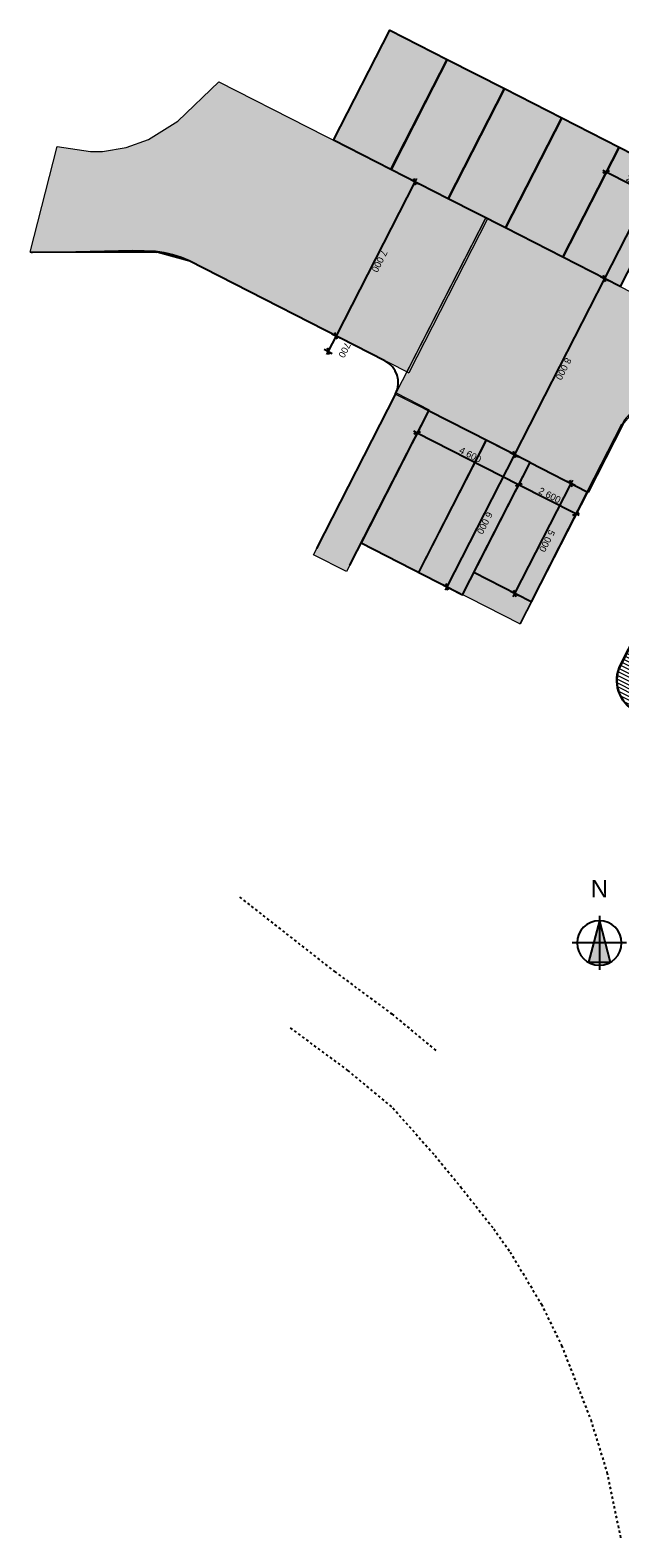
# Model space of a CAD drawing. Header units: millimetres. Extents: x 91549 to 157794, y 81579 to 142563.
# Tile 1 of 112: x 91549 to 115373, y 81579 to 142563. Entities that reach past the tile are written whole.
import ezdxf
from ezdxf.enums import TextEntityAlignment as Align

# ---------------------------------------------------------------- set-up
doc = ezdxf.new("R2010")
doc.units = ezdxf.units.MM
doc.header["$LTSCALE"] = 0.5
doc.header["$MEASUREMENT"] = 0
doc.linetypes.add('PLINE', pattern=[0])
doc.linetypes.add('Stipling', pattern=[400, 200, -200])
for name, color, linetype in [('25-- Dekker(Nye konstruksjoner)', 7, 'Continuous'), ('71-- Bearbeidet terreng(Nye konstruksjoner)', 7, 'Continuous'), ('761- Veger (kjøreveger_ sykkel- og gangveier mv) (Skravur)(Nye konstruksjoner)', 7, 'Continuous'), ('842-M___1_100 Målsetting bygning(Nye konstruksjoner)', 7, 'Continuous'), ('862- M___Nettoareal(Nye konstruksjoner)', 7, 'Continuous'), ('862- M___Nettoareal(Polylinje)(Nye konstruksjoner)', 7, 'Continuous'), ('862- M___Nettoareal(Tekst)(Nye konstruksjoner)', 7, 'Continuous'), ('878- Annen overflate_visuell informasjon(Nye konstruksjoner)', 7, 'Continuous')]:
    doc.layers.add(name, color=color, linetype=linetype)
doc.layers.add('255- Gulvoverflate(Nye konstruksjoner)', color=7, linetype='Continuous', lineweight=0)
doc.layers.add('256- Faste himlinger og overflatebehandling(Nye konstruksjoner)', color=7, linetype='Continuous', lineweight=0)
doc.styles.add('GENERATED_STYLE_1', font='arial.ttf')
doc.dimstyles.new('GENERATED_STYLE__1', dxfattribs={"dimtxt": 270.000005, "dimasz": 190, "dimexe": 0.18, "dimexo": 0.0625, "dimgap": 0, "dimtad": 1, "dimdec": 0, "dimzin": 0, "dimdsep": 46, "dimtxsty": 'GENERATED_STYLE_1', "dimblk": 'ARROWHEAD_6', "dimblk1": 'ARROWHEAD_6', "dimblk2": 'ARROWHEAD_6', "dimcen": 0.09, "dimse1": 1, "dimse2": 1, "dimclrd": 256, "dimclre": 256, "dimclrt": 256, "dimadec": 1, "dimazin": 0, "dimtfac": 1, "dimtdec": 4, "dimtmove": 0, "dimatfit": 3, "dimfxl": 1, "dimtolj": 1, "dimtzin": 0, "dimarcsym": 0})

# ---------------------------------------------------------------- blocks, each defined once
blk = doc.blocks.new('Terrasse__29_1', base_point=(120252, 117328))
at = {"layer": '862- M___Nettoareal(Polylinje)(Nye konstruksjoner)', "linetype": 'PLINE', "flags": 128}
blk.add_lwpolyline([(115345, 116758, 0.343928), (115848, 115113), (119758, 113101, 0.414213), (121639, 113710), (124187, 118699), (126049, 122344), (124446, 123163), (123167, 120668, -0.391564), (121339, 120154), (119199, 121247, 0.414214), (117317, 120638)], format="xyb", close=True, dxfattribs=at)
at = {"layer": '862- M___Nettoareal(Tekst)(Nye konstruksjoner)', "insert": (120424, 117831), "char_height": 150, "attachment_point": 1, "rotation": 242.94362, "style": 'GENERATED_STYLE_1'}
blk.add_mtext('\\A1;{\\pql;\\pt0,24100;\\fArial|b0|i0|c0|p0;\\W1.000000;68,0\\fArial|b0|i0|c0|p0;\\W1.000000;\\A1{\\H.66x;\\S^  ;}\\fArial|b0|i0|c0|p0;\\W1.000000; m\\fArial|b0|i0|c0|p0;\\W1.000000;\\A1{\\H.66x;\\S2^  ;}}', dxfattribs=at)
at = {"layer": '862- M___Nettoareal(Tekst)(Nye konstruksjoner)', "style": 'GENERATED_STYLE_1'}
for tag, height, p in [('DUMMY_862', 150, (120456, 117814)), ('ROOM_NAME', 200, (120736, 117626)), ('DUMMY_861', 200, (120258, 116735))]:
    blk.add_attdef(tag, text='', height=height, rotation=242.94362, dxfattribs=at).set_placement(p, align=Align.TOP_LEFT)
blk = doc.blocks.new('Nordsymbol[98]_1', base_point=(114546, 105642))
at = {"layer": '878- Annen overflate_visuell informasjon(Nye konstruksjoner)', "linetype": 'Continuous'}
blk.add_hatch(color=256, dxfattribs=at).paths.add_polyline_path([(114546, 106542), (114105, 104858), (114987, 104858)])
at = {"layer": '878- Annen overflate_visuell informasjon(Nye konstruksjoner)', "linetype": 'PLINE'}
for p, q in [((114546, 106737), (114546, 104548)), ((114546, 106542), (114105, 104858)), ((114546, 106542), (114987, 104858)), ((115641, 105642), (113452, 105642)), ((114105, 104858), (114987, 104858))]:
    blk.add_line(p, q, dxfattribs=at)
at = {"layer": '878- Annen overflate_visuell informasjon(Nye konstruksjoner)', "linetype": 'PLINE', "flags": 128}
blk.add_lwpolyline([(115446, 105642, 1), (113646, 105642, 1)], format="xyb", close=True, dxfattribs=at)
at = {"layer": '878- Annen overflate_visuell informasjon(Nye konstruksjoner)', "linetype": 'PLINE', "style": 'GENERATED_STYLE_1'}
blk.add_attdef('txt', text='', height=700, dxfattribs=at).set_placement((114546, 107282), align=Align.BOTTOM_CENTER)
blk = doc.blocks.new('*D229', base_point=(-1071196, -15782375))
at = {"layer": '842-M___1_100 Målsetting bygning(Nye konstruksjoner)', "linetype": 'PLINE'}
for p, q in [((117028, 136971), (114754, 132518)), ((116861, 137056), (117195, 136886)), ((117072, 136836), (116985, 137105)), ((117097, 137104), (117028, 136971)), ((114587, 132603), (114921, 132433)), ((114798, 132384), (114710, 132653))]:
    blk.add_line(p, q, dxfattribs=at)
at = {"layer": '842-M___1_100 Målsetting bygning(Nye konstruksjoner)', "insert": (116150, 135132), "char_height": 270, "attachment_point": 7, "rotation": 242.94362, "style": 'GENERATED_STYLE_1'}
blk.add_mtext('\\A1;{\\pql;\\fArial|b0|i0|c0|p0;\\W1.000000;5\xa0000}', dxfattribs=at)
blk = doc.blocks.new('ARROWHEAD_6')
at = {"linetype": 'Continuous'}
for p, q in [((0, 0), (-1, 0)), ((-0.5, -0.5), (0.5, 0.5))]:
    blk.add_line(p, q, dxfattribs=at)
blk = doc.blocks.new('*D231', base_point=(-1071196, -15782375))
at = {"layer": '842-M___1_100 Målsetting bygning(Nye konstruksjoner)', "linetype": 'PLINE'}
for p, q in [((117028, 136971), (114754, 132518)), ((114754, 132518), (111115, 125394)), ((114587, 132603), (114921, 132433)), ((114798, 132384), (114710, 132653)), ((110948, 125479), (111282, 125308)), ((111159, 125259), (111071, 125528))]:
    blk.add_line(p, q, dxfattribs=at)
at = {"layer": '842-M___1_100 Målsetting bygning(Nye konstruksjoner)', "insert": (113193, 129344), "char_height": 270, "attachment_point": 7, "rotation": 242.94362, "style": 'GENERATED_STYLE_1'}
blk.add_mtext('\\A1;{\\pql;\\fArial|b0|i0|c0|p0;\\W1.000000;8\xa0000}', dxfattribs=at)
blk = doc.blocks.new('*D232', base_point=(-1071196, -15782375))
at = {"layer": '842-M___1_100 Målsetting bygning(Nye konstruksjoner)', "linetype": 'PLINE'}
for p, q in [((114754, 132518), (111115, 125394)), ((111115, 125394), (108386, 120050)), ((110948, 125479), (111282, 125308)), ((111159, 125259), (111071, 125528)), ((108342, 120185), (108429, 119916)), ((108219, 120136), (108553, 119965)), ((108386, 120050), (108318, 119917))]:
    blk.add_line(p, q, dxfattribs=at)
at = {"layer": '842-M___1_100 Målsetting bygning(Nye konstruksjoner)', "insert": (110009, 123110), "char_height": 270, "attachment_point": 7, "rotation": 242.94362, "style": 'GENERATED_STYLE_1'}
blk.add_mtext('\\A1;{\\pql;\\fArial|b0|i0|c0|p0;\\W1.000000;6\xa0000}', dxfattribs=at)
blk = doc.blocks.new('*D233', base_point=(-1071196, -15782375))
at = {"layer": '842-M___1_100 Målsetting bygning(Nye konstruksjoner)', "linetype": 'PLINE'}
for p, q in [((117142, 135640), (114826, 136822)), ((117007, 135596), (117276, 135683)), ((117227, 135807), (117056, 135473)), ((119457, 134457), (117142, 135640)), ((119323, 134414), (119592, 134501)), ((119542, 134624), (119372, 134290)), ((119591, 134389), (119457, 134457))]:
    blk.add_line(p, q, dxfattribs=at)
at = {"layer": '842-M___1_100 Målsetting bygning(Nye konstruksjoner)', "insert": (117911, 135307), "char_height": 270, "attachment_point": 7, "rotation": 332.94362, "style": 'GENERATED_STYLE_1'}
blk.add_mtext('\\A1;{\\pql;\\fArial|b0|i0|c0|p0;\\W1.000000;2\xa0600}', dxfattribs=at)
blk = doc.blocks.new('*D234', base_point=(-1071196, -15782375))
at = {"layer": '842-M___1_100 Målsetting bygning(Nye konstruksjoner)', "linetype": 'PLINE'}
for p, q in [((114961, 136866), (114692, 136779)), ((114826, 136822), (114693, 136891)), ((114912, 136989), (114741, 136655)), ((117142, 135640), (114826, 136822)), ((117007, 135596), (117276, 135683))]:
    blk.add_line(p, q, dxfattribs=at)
at = {"layer": '842-M___1_100 Målsetting bygning(Nye konstruksjoner)', "insert": (115596, 136490), "char_height": 270, "attachment_point": 7, "rotation": 332.94362, "style": 'GENERATED_STYLE_1'}
blk.add_mtext('\\A1;{\\pql;\\fArial|b0|i0|c0|p0;\\W1.000000;2\xa0600}', dxfattribs=at)
blk = doc.blocks.new('*D242', base_point=(-1071196, -15782375))
at = {"layer": '842-M___1_100 Målsetting bygning(Nye konstruksjoner)', "linetype": 'PLINE'}
for p, q in [((107092, 136431), (103908, 130198)), ((106925, 136517), (107259, 136346)), ((107136, 136297), (107049, 136566)), ((107160, 136565), (107092, 136431)), ((103952, 130063), (103865, 130332))]:
    blk.add_line(p, q, dxfattribs=at)
at = {"layer": '842-M___1_100 Målsetting bygning(Nye konstruksjoner)', "insert": (105759, 133703), "char_height": 270, "attachment_point": 7, "rotation": 242.94362, "style": 'GENERATED_STYLE_1'}
blk.add_mtext('\\A1;{\\pql;\\fArial|b0|i0|c0|p0;\\W1.000000;7\xa0000}', dxfattribs=at)
blk = doc.blocks.new('*D243', base_point=(-1071196, -15782375))
at = {"layer": '842-M___1_100 Målsetting bygning(Nye konstruksjoner)', "linetype": 'PLINE'}
for p, q in [((107092, 136431), (103908, 130198)), ((103908, 130198), (103590, 129574)), ((103741, 130283), (104075, 130112)), ((103952, 130063), (103865, 130332)), ((103423, 129659), (103757, 129489)), ((103590, 129574), (103521, 129441)), ((103546, 129709), (103633, 129440))]:
    blk.add_line(p, q, dxfattribs=at)
at = {"layer": '842-M___1_100 Målsetting bygning(Nye konstruksjoner)', "insert": (104274, 129964), "char_height": 270, "attachment_point": 7, "rotation": 242.94362, "style": 'GENERATED_STYLE_1'}
blk.add_mtext('\\A1;{\\pql;\\fArial|b0|i0|c0|p0;\\W1.000000;700}', dxfattribs=at)
blk = doc.blocks.new('*D244', base_point=(-1071196, -15782375))
at = {"layer": '842-M___1_100 Målsetting bygning(Nye konstruksjoner)', "linetype": 'PLINE'}
for p, q in [((111152, 124132), (111421, 124219)), ((111372, 124343), (111201, 124009)), ((113602, 122993), (111286, 124176)), ((113467, 122950), (113736, 123037)), ((113687, 123160), (113517, 122826)), ((113735, 122925), (113602, 122993))]:
    blk.add_line(p, q, dxfattribs=at)
at = {"layer": '842-M___1_100 Målsetting bygning(Nye konstruksjoner)', "insert": (112056, 123843), "char_height": 270, "attachment_point": 7, "rotation": 332.94362, "style": 'GENERATED_STYLE_1'}
blk.add_mtext('\\A1;{\\pql;\\fArial|b0|i0|c0|p0;\\W1.000000;2\xa0600}', dxfattribs=at)
blk = doc.blocks.new('*D245', base_point=(-1071196, -15782375))
at = {"layer": '842-M___1_100 Målsetting bygning(Nye konstruksjoner)', "linetype": 'PLINE'}
for p, q in [((107324, 126312), (107055, 126225)), ((107190, 126268), (107056, 126336)), ((107275, 126435), (107105, 126101)), ((111286, 124176), (107190, 126268)), ((111152, 124132), (111421, 124219)), ((111372, 124343), (111201, 124009)), ((113602, 122993), (111286, 124176))]:
    blk.add_line(p, q, dxfattribs=at)
at = {"layer": '842-M___1_100 Målsetting bygning(Nye konstruksjoner)', "insert": (108850, 125481), "char_height": 270, "attachment_point": 7, "rotation": 332.94362, "style": 'GENERATED_STYLE_1'}
blk.add_mtext('\\A1;{\\pql;\\fArial|b0|i0|c0|p0;\\W1.000000;4\xa0600}', dxfattribs=at)
blk = doc.blocks.new('*D246', base_point=(-1071196, -15782375))
at = {"layer": '842-M___1_100 Målsetting bygning(Nye konstruksjoner)', "linetype": 'PLINE'}
for p, q in [((111128, 119773), (113402, 124225)), ((113569, 124140), (113235, 124311)), ((113446, 124091), (113358, 124360)), ((113402, 124225), (113470, 124359)), ((111295, 119687), (110961, 119858)), ((111059, 119639), (111128, 119773)), ((111084, 119907), (111171, 119638))]:
    blk.add_line(p, q, dxfattribs=at)
at = {"layer": '842-M___1_100 Målsetting bygning(Nye konstruksjoner)', "insert": (112524, 122387), "char_height": 270, "attachment_point": 7, "rotation": 242.94362, "style": 'GENERATED_STYLE_1'}
blk.add_mtext('\\A1;{\\pql;\\fArial|b0|i0|c0|p0;\\W1.000000;5\xa0000}', dxfattribs=at)
blk = doc.blocks.new('*D247', base_point=(-1071196, -15782375))
at = {"layer": '842-M___1_100 Målsetting bygning(Nye konstruksjoner)', "linetype": 'PLINE'}
for p, q in [((113446, 124091), (113358, 124360)), ((113402, 124225), (113470, 124359))]:
    blk.add_line(p, q, dxfattribs=at)

msp = doc.modelspace()

# ---------------------------------------------------------------- hatches: boundary and pattern name
at = {"layer": '255- Gulvoverflate(Nye konstruksjoner)', "linetype": 'Continuous'}
h = msp.add_hatch(dxfattribs=at)
h.set_pattern_fill('Linjer_120_mm_0001', color=256, style=0, pattern_type=2)
h.set_pattern_definition([(152.9436, (124378.94, 120195.1), (62.804, 122.9605), [])])
h.paths.add_polyline_path([(115405.3, 116893.9, 0.4142131), (116014.4, 115012.9), (119758.1, 113100.7, 0.4142126), (121639.2, 113709.9), (124187.4, 118698.8), (126049.3, 122344.2), (124446.3, 123162.9), (123220.3, 120762.7, -0.4142136), (121339.2, 120153.5), (119198.6, 121246.9, 0.4142136), (117317.5, 120637.8)])
at = {"layer": '761- Veger (kjøreveger_ sykkel- og gangveier mv) (Skravur)(Nye konstruksjoner)', "linetype": 'Continuous'}
for points in [[(106123.9, 136926), (108398.3, 141378.8), (106082.8, 142561.4), (103808.5, 138108.6)], [(106123.9, 136926), (108439.4, 135743.3), (110713.7, 140196.1), (108398.3, 141378.8)], [(93981, 137655.7), (92638.8, 137858.2), (91549.3, 133588.5), (96610.9, 133610.8), (97974.7, 133228.1), (106769.3, 128736.1), (109953.4, 134970), (99177.6, 140473.9), (97516.9, 138876.7), (96328.8, 138146.5), (95428, 137813.9), (94464.4, 137660.6)], [(110754.9, 134560.7), (113029.2, 139013.4), (110713.7, 140196.1), (108439.4, 135743.3)], [(113070.3, 133378), (115344.6, 137830.8), (113029.2, 139013.4), (110754.9, 134560.7)], [(115385.8, 132195.3), (117660.1, 136648.1), (115344.6, 137830.8), (113070.3, 133378)], [(109953.3, 134970), (106314.4, 127845.6), (114062.3, 123888.2), (115462.1, 126628.8), (115506.2, 126710.7), (115566.1, 126799.2), (115634, 126881.6), (115709.4, 126957.4), (115791.5, 127025.8), (115879.7, 127086.1), (115973.1, 127138), (116071, 127180.9), (116172.4, 127214.4), (116276.6, 127238.3), (116382.5, 127252.3), (116435.9, 127254.3), (117709.5, 129747.9), (117685.1, 129796), (117640.1, 129906.9), (117604.5, 130021.2), (117578.6, 130138.1), (117562.6, 130256.8), (117556.5, 130376.3), (117560.5, 130496), (117574.5, 130614.9), (117598.3, 130732.2), (117632, 130847.1), (117675.1, 130958.8), (117701.2, 131012.7)], [(107650.3, 127163.3), (106314.4, 127845.6), (102995.2, 121347.1), (104331.1, 120664.8)], [(104921.1, 121819.9), (107236.5, 120637.2), (109965.7, 125980.6), (107650.3, 127163.3)], [(111333.1, 118544.9), (114062.3, 123888.2), (109965.7, 125980.6), (107236.5, 120637.2)]]:
    msp.add_hatch(color=256, dxfattribs=at).paths.add_polyline_path(points)

# ---------------------------------------------------------------- linework, layer by layer
at = {"layer": '25-- Dekker(Nye konstruksjoner)', "linetype": 'PLINE', "flags": 128}
msp.add_lwpolyline([(115405.3, 116893.9), (117317.5, 120637.8, -0.4142136), (119198.6, 121246.9), (121339.2, 120153.5, 0.4142136), (123220.3, 120762.7), (124446.3, 123162.9), (126049.3, 122344.2), (124187.4, 118698.8), (121639.2, 113709.9, -0.4142126), (119758.1, 113100.7), (116014.4, 115012.9, -0.4142131)], format="xyb", close=True, dxfattribs=at)
at = {"layer": '256- Faste himlinger og overflatebehandling(Nye konstruksjoner)', "linetype": 'PLINE', "flags": 128}
for points in [[(103808.5, 138108.6), (106082.8, 142561.4)], [(106082.8, 142561.4), (108398.3, 141378.8)], [(106123.9, 136926), (108398.3, 141378.8)], [(108398.3, 141378.8), (106123.9, 136926)], [(108416.2, 141369.6), (106141.8, 136916.8)], [(108398.3, 141378.8), (110713.7, 140196.1)], [(108398.3, 141378.8), (108416.2, 141369.6)], [(92638.8, 137858.2), (93981, 137655.7), (94464.4, 137660.6), (95428, 137813.9), (96328.8, 138146.5), (97516.9, 138876.7), (99177.6, 140473.9)], [(99177.6, 140473.9), (109953.4, 134970)], [(108439.4, 135743.3), (110713.7, 140196.1)], [(110713.7, 140196.1), (108439.4, 135743.3)], [(110731.6, 140187), (108457.3, 135734.2)], [(110713.7, 140196.1), (113029.2, 139013.4)], [(110713.7, 140196.1), (110731.6, 140187)], [(113029.2, 139013.4), (110754.9, 134560.7)], [(110754.9, 134560.7), (113029.2, 139013.4)], [(113047.1, 139004.3), (110772.7, 134551.5)], [(113029.2, 139013.4), (113047.1, 139004.3)], [(113029.2, 139013.4), (115344.6, 137830.8)], [(91549.3, 133588.5), (92638.8, 137858.2)], [(106123.9, 136926), (103808.5, 138108.6)], [(113070.3, 133378), (115344.6, 137830.8)], [(115344.6, 137830.8), (113070.3, 133378)], [(115344.6, 137830.8), (117660.1, 136648.1)], [(115344.6, 137830.8), (115362.5, 137821.7)], [(115362.5, 137821.7), (113088.2, 133368.9)], [(108439.4, 135743.3), (106123.9, 136926)], [(106123.9, 136926), (106141.8, 136916.8)], [(110754.9, 134560.7), (108439.4, 135743.3)], [(108439.4, 135743.3), (108457.3, 135734.2)], [(106314.4, 127845.6), (109953.3, 134970)], [(109953.4, 134970), (106769.3, 128736.1)], [(110027.3, 134932.3), (106843.2, 128698.4)], [(109953.3, 134970), (117701.2, 131012.7)], [(109953.4, 134970), (110027.3, 134932.3)], [(110754.9, 134560.7), (110772.7, 134551.5)], [(113070.3, 133378), (110754.9, 134560.7)], [(106769.3, 128736.1), (97974.7, 133228.1), (96610.9, 133610.8), (91549.3, 133588.5)], [(91549.3, 133588.5), (91623.2, 133550.7)], [(98048.6, 133190.4), (96684.8, 133573.1), (91623.2, 133550.7)], [(96610.9, 133610.8), (96684.8, 133573.1)], [(115385.8, 132195.3), (113070.3, 133378)], [(113070.3, 133378), (113088.2, 133368.9)], [(106769.3, 128736.1), (106843.2, 128698.4)], [(102995.2, 121347.1), (106314.4, 127845.6)], [(106314.4, 127845.6), (106337.1, 127890)], [(114062.3, 123888.2), (106314.4, 127845.6)], [(106314.4, 127845.6), (107650.3, 127163.3)], [(106337.1, 127890), (107672.9, 127207.7)], [(107650.3, 127163.3), (104331.1, 120664.8)], [(104921.1, 121819.9), (107650.3, 127163.3)], [(107650.3, 127163.3), (107672.9, 127207.7)], [(107650.3, 127163.3), (109965.7, 125980.6)], [(116435.9, 127254.3), (116382.5, 127252.3), (116276.6, 127238.3), (116172.4, 127214.4), (116071, 127180.9), (115973.1, 127138), (115879.7, 127086.1), (115791.5, 127025.8), (115709.4, 126957.4), (115634, 126881.6), (115566.1, 126799.2), (115506.2, 126710.7), (115462.1, 126628.8), (114062.3, 123888.2)], [(116480.3, 127231.6), (116426.9, 127229.6), (116321, 127215.6), (116216.9, 127191.7), (116115.4, 127158.2), (116017.5, 127115.3), (115924.1, 127063.4), (115835.9, 127003.1), (115753.8, 126934.7), (115678.5, 126858.9), (115610.5, 126776.5), (115550.6, 126688), (115506.5, 126606.1), (114106.7, 123865.5)], [(109965.7, 125980.6), (107236.5, 120637.2)], [(107236.5, 120637.2), (109965.7, 125980.6)], [(109983.6, 125971.5), (107254.4, 120628.1)], [(109965.7, 125980.6), (109983.6, 125971.5)], [(109965.7, 125980.6), (114062.3, 123888.2)], [(114062.3, 123888.2), (111333.1, 118544.9)], [(114080.2, 123879.1), (111351, 118535.7)], [(114062.3, 123888.2), (114106.7, 123865.5)], [(114062.3, 123888.2), (114080.2, 123879.1)], [(107236.5, 120637.2), (104921.1, 121819.9)], [(104331.1, 120664.8), (102995.2, 121347.1)], [(107236.5, 120637.2), (107254.4, 120628.1)], [(111333.1, 118544.9), (107236.5, 120637.2)], [(111333.1, 118544.9), (111351, 118535.7)]]:
    msp.add_lwpolyline(points, dxfattribs=at)
at = {"layer": '71-- Bearbeidet terreng(Nye konstruksjoner)', "linetype": 'Stipling'}
for p, q in [((100010.8, 107496.3), (103842.6, 104487.3)), ((103842.6, 104487.3), (106164.7, 102768.1)), ((106164.7, 102768.1), (107989.9, 101249.4)), ((102051.6, 102206.5), (104373.7, 100487.3)), ((104373.7, 100487.3), (106198.9, 98968.6)), ((106198.9, 98968.6), (107906.2, 97039.7)), ((107906.2, 97039.7), (108940.2, 95777)), ((108940.2, 95777), (110276.5, 94081.6)), ((110276.5, 94081.6), (110938, 93138.7)), ((110938, 93138.7), (112203.6, 91032.6)), ((112203.6, 91032.6), (113019.5, 89353.8)), ((113019.5, 89353.8), (114195.9, 86359.6)), ((114195.9, 86359.6), (114852.5, 84229.3)), ((114852.5, 84229.3), (115402.5, 81579.3))]:
    msp.add_line(p, q, dxfattribs=at)
at = {"layer": '878- Annen overflate_visuell informasjon(Nye konstruksjoner)', "linetype": 'PLINE', "flags": 128}
for points in [[(103805.9, 138109.9), (106080.2, 142562.7), (108395.7, 141380.1), (106121.3, 136927.3)], [(106121.3, 136927.3), (108395.7, 141380.1), (110711.1, 140197.4), (108436.8, 135744.6)], [(108436.8, 135744.6), (110711.1, 140197.4), (113026.6, 139014.8), (110752.2, 134562)], [(110752.2, 134562), (113026.6, 139014.8), (115342, 137832.1), (113067.7, 133379.3)], [(113067.7, 133379.3), (115342, 137832.1), (117657.5, 136649.5), (115383.2, 132196.7)], [(111744.2, 125072.2), (107647.6, 127164.6), (104918.4, 121821.2), (109015, 119728.8)], [(109469.9, 120619.4), (111744.2, 125072.2), (114059.7, 123889.5), (111785.3, 119436.7)]]:
    msp.add_lwpolyline(points, close=True, dxfattribs=at)
msp.add_lwpolyline([(105876.1, 129192.3), (97972, 133229.4, 0.0787138), (96608.3, 133612.2), (95691.8, 133630.9), (93391, 133580)], format="xyb", dxfattribs=at)
for points in [[(106311.8, 127846.9), (103121.1, 121600)], [(107647.6, 127164.6), (104457, 120917.7)], [(115459.5, 126630.2), (114059.7, 123889.5)]]:
    msp.add_lwpolyline(points, dxfattribs=at)
at = {"layer": '878- Annen overflate_visuell informasjon(Nye konstruksjoner)', "linetype": 'PLINE'}
msp.add_arc((105421.2, 128301.8), 1000, 332.94362, 62.94362, dxfattribs=at)

# ---------------------------------------------------------------- block references
at = {"layer": '862- M___Nettoareal(Nye konstruksjoner)', "linetype": 'Continuous'}
ref = msp.add_blockref('Terrasse__29_1', (120252.2, 117328.1), dxfattribs=at)
ref.add_attrib('ROOM_NAME', 'Terrasse', dxfattribs={"layer": '862- M___Nettoareal(Tekst)(Nye konstruksjoner)', "color": 7, "height": 200, "rotation": 242.94362, "style": 'GENERATED_STYLE_1'}).set_placement((120736.3, 117625.7), align=Align.TOP_LEFT)
at = {"layer": '878- Annen overflate_visuell informasjon(Nye konstruksjoner)', "linetype": 'PLINE'}
ref = msp.add_blockref('Nordsymbol[98]_1', (114546.4, 105642.5), dxfattribs=at)
ref.add_attrib('txt', 'N', dxfattribs={"color": 7, "linetype": 'PLINE', "height": 700, "style": 'GENERATED_STYLE_1'}).set_placement((114546.4, 107282.5), align=Align.BOTTOM_CENTER)

# ---------------------------------------------------------------- dimensions: what is measured, and where the dimension line sits
at = {"layer": '842-M___1_100 Målsetting bygning(Nye konstruksjoner)', "linetype": 'Continuous'}
for base, p1, p2, angle, picture, middle, turn in [((114753.9, 132518.1), (115342, 137832.1), (113067.7, 133379.3), 242.94362, '*D229', (116059.5, 134658.6), 242.94362), ((114826.3, 136822.4), (117657.5, 136649.5), (115342, 137832.1), 152.94362, '*D234', (116069.9, 136399.5), 332.94362), ((111115, 125393.6), (113067.7, 133379.3), (111744.2, 125072.2), 242.94362, '*D231', (113102.9, 128870), 242.94362), ((117141.8, 135639.7), (119972.9, 135466.8), (117657.5, 136649.5), 152.94362, '*D233', (118385.3, 135216.8), 332.94362), ((103589.7, 129574.1), (105876.1, 129192.3), (103633.9, 129551.6), 242.94362, '*D243', (104254.1, 129628.5), 242.94362), ((103908.1, 130197.5), (108436.8, 135744.6), (105876.1, 129192.3), 242.94362, '*D242', (105668.5, 133228.6), 242.94362), ((108385.8, 120050.2), (111744.2, 125072.2), (109015, 119728.8), 242.94362, '*D232', (109918.8, 122636.1), 242.94362), ((107189.8, 126268.2), (111744.2, 125072.2), (107647.6, 127164.6), 152.94362, '*D245', (109324, 125390.4), 332.94362), ((111286.4, 124175.9), (114059.7, 123889.5), (111744.2, 125072.2), 152.94362, '*D244', (112530, 123752.9), 332.94362), ((113401.9, 124225.5), (114059.7, 123889.5), (111744.2, 125072.2), 62.94362, '*D247', (113570.4, 124139.7), 242.94362), ((113401.9, 124225.5), (111785.3, 119436.7), (114059.7, 123889.5), 62.94362, '*D246', (112433.2, 121913.3), 242.94362)]:
    dim = msp.add_linear_dim(base=base, p1=p1, p2=p2, angle=angle, dimstyle='GENERATED_STYLE__1', dxfattribs=at)
    dim.commit()
    dim.dimension.update_dxf_attribs({"geometry": picture, "text_midpoint": middle, "dimtype": 160, "text_rotation": turn})

doc.saveas('drawing.dxf')
